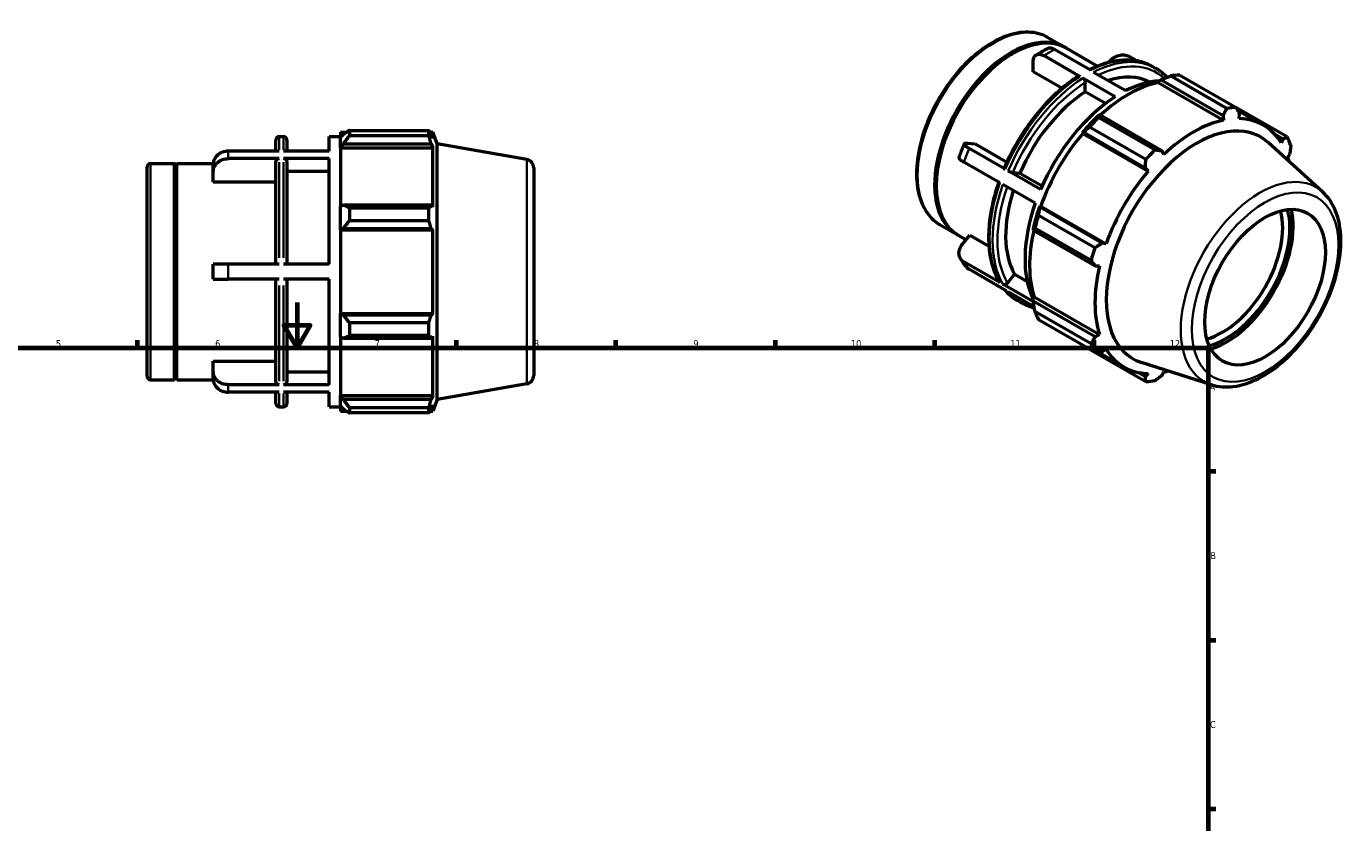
# Model space of a CAD drawing. Header units: millimetres. Extents: x -5 to 899, y -38 to 715.
# Tile 3 of 3: x 302 to 881, y 365 to 715. Entities that reach past the tile are written whole.
import ezdxf

# ---------------------------------------------------------------- set-up
doc = ezdxf.new("R2010")
doc.units = ezdxf.units.MM
for name, color, linetype, lineweight in [('Border (ANSI)', 7, 'Continuous', 70), ('Visible (ANSI)', 7, 'Continuous', 50), ('Visible Narrow (ANSI)', 7, 'Continuous', 35)]:
    doc.layers.add(name, color=color, linetype=linetype, lineweight=lineweight)
doc.styles.add('Note Text (ANSI)', font='tahoma.ttf')

# ---------------------------------------------------------------- blocks, each defined once
blk = doc.blocks.new('Borders Default Border')
at = {"layer": 'Border (ANSI)'}
for p, q in [((350.42, 574), (350.42, 577.45)), ((490.58, 574), (490.58, 577.45)), ((560.67, 574), (560.67, 577.45)), ((630.75, 574), (630.75, 577.45)), ((700.83, 574), (700.83, 577.45)), ((770.92, 574), (770.92, 577.45)), ((821, 519.75), (824.45, 519.75)), ((821, 445.5), (824.45, 445.5)), ((821, 371.25), (824.45, 371.25))]:
    blk.add_line(p, q, dxfattribs=at)
at = {"layer": 'Border (ANSI)', "flags": 128}
for points in [[(420.5, 594), (420.5, 574), (414.73, 584), (426.27, 584), (420.5, 574)], [(20, 20), (20, 574), (821, 574), (821, 20), (20, 20)]]:
    blk.add_lwpolyline(points, dxfattribs=at)
at = {"layer": 'Border (ANSI)', "attachment_point": 7, "style": 'Note Text (ANSI)'}
for s, insert, char_height in [('5', (314.48, 574.34), 3.05), ('6', (384.49, 574.34), 3.05), ('7', (454.6, 574.4), 3.05), ('8', (524.63, 574.33), 3.05), ('9', (594.7, 574.34), 3.05), ('10', (663.96, 574.34), 3.048), ('11', (734.04, 574.4), 3.048), ('12', (804.13, 574.4), 3.048), ('A', (821.63, 555.35), 3.05), ('B', (821.99, 481.1), 3.05), ('C', (821.8, 406.8), 3.05)]:
    blk.add_mtext(s, dxfattribs=dict(at, insert=insert, char_height=char_height))

msp = doc.modelspace()

# ---------------------------------------------------------------- linework, layer by layer
at = {"layer": 'Visible (ANSI)'}
for p, q in [((750.593, 710.5105), (758.0883, 706.1943)), ((734.5992, 703.1773), (734.9514, 703.3817)), ((764.6149, 693.3996), (748.7589, 702.5305)), ((769.2818, 696.0871), (753.4258, 705.218)), ((758.7954, 705.7871), (772.4207, 697.9408)), ((789.6518, 700.2475), (786.2443, 702.2097)), ((744.0919, 695.4867), (744.0919, 699.8128)), ((777.289, 699.5651), (777.5287, 699.8631)), ((796.5908, 697.7311), (797.904, 696.9749)), ((756.7455, 688.2), (744.0919, 695.4867)), ((780.1544, 684.451), (765.9281, 692.6434)), ((766.9887, 686.6274), (766.9887, 690.8043)), ((770.595, 695.3309), (784.8213, 687.1385)), ((798.9737, 690.7039), (799.114, 691.2993)), ((798.9737, 690.7039), (827.7038, 674.1593)), ((799.114, 691.2993), (800.3281, 691.9527)), ((800.3281, 691.9527), (827.6153, 676.239)), ((829.2659, 679.3405), (804.5249, 693.5879)), ((808.5991, 693.9829), (833.3401, 679.7355)), ((775.9155, 681.4868), (766.9887, 686.6274)), ((855.6882, 666.7664), (833.4174, 679.5912)), ((773.3834, 676.4363), (772.7307, 676.1062)), ((772.9201, 675.3878), (797.6611, 661.1404)), ((800.6707, 660.7226), (773.3834, 676.4363)), ((827.6153, 676.239), (827.7038, 674.1593)), ((834.0214, 678.4611), (845.2831, 671.9759)), ((834.6935, 674.8369), (834.8304, 676.9385)), ((412.6979, 666.9246), (414.555, 666.9246)), ((434.6741, 660.5371), (434.6741, 666.9246)), ((434.6741, 666.9246), (439.5312, 666.9246)), ((439.5312, 668.9046), (439.5312, 666.6932)), ((439.5312, 668.9046), (442.3409, 668.9046)), ((440.8512, 667.9521), (439.5312, 666.6932)), ((443.4912, 669.6259), (443.4912, 667.2393)), ((443.4912, 669.6259), (478.4803, 669.6259)), ((478.4803, 667.2393), (443.4912, 667.2393)), ((478.4803, 667.2393), (478.4803, 669.6259)), ((478.899, 668.9046), (480.1618, 668.9046)), ((480.1618, 666.0638), (479.4412, 667.9521)), ((482.0312, 663.7685), (480.1618, 668.9046)), ((480.1618, 666.0638), (480.1618, 668.9046)), ((765.666, 668.6545), (766.1684, 668.826)), ((765.8815, 668.3), (765.666, 668.6545)), ((765.8815, 668.3), (794.6116, 651.7554)), ((766.1684, 668.826), (793.4556, 653.1124)), ((793.5869, 656.8431), (768.8459, 671.0905)), ((850.2883, 667.9519), (853.8831, 665.8818)), ((411.1979, 660.5371), (411.1979, 665.4246)), ((416.055, 665.4246), (416.055, 660.5371)), ((439.5312, 662.5548), (439.5312, 666.6932)), ((439.5312, 662.5548), (440.8512, 663.7256)), ((439.5312, 661.9694), (439.5312, 662.5548)), ((439.5312, 661.9694), (439.5312, 636.1715)), ((439.5312, 661.9694), (480.1618, 661.9694)), ((440.8512, 663.7256), (479.4412, 663.7256)), ((479.4412, 663.7256), (480.1618, 661.9694)), ((480.1618, 635.8668), (480.1618, 661.9694)), ((482.0312, 551.2807), (482.0312, 663.7685)), ((521.4324, 656.821), (482.0312, 663.7685)), ((715.3221, 664.0407), (718.5624, 663.7437)), ((731.7963, 652.5935), (715.9403, 661.7243)), ((718.5624, 663.7437), (732.502, 655.7164)), ((871.3281, 642.5881), (847.3419, 664.3551)), ((853.8831, 665.8818), (853.1508, 664.1257)), ((412.6979, 660.5371), (390.2741, 660.5371)), ((412.6979, 657.2371), (390.2741, 657.2371)), ((411.1979, 610.8246), (411.1979, 655.936)), ((434.6741, 660.5371), (414.555, 660.5371)), ((434.6741, 657.2371), (414.555, 657.2371)), ((416.055, 655.936), (416.055, 610.8246)), ((434.6741, 610.8246), (434.6741, 657.2371)), ((729.4629, 646.5768), (713.6068, 655.7077)), ((801.6012, 659.1278), (800.6707, 660.7226)), ((856.046, 657.7116), (856.8717, 659.2608)), ((354.5312, 561.5046), (354.5312, 653.5446)), ((356.0312, 655.0446), (366.6312, 655.0446)), ((366.6312, 560.0046), (366.6312, 655.0446)), ((367.1312, 654.5446), (366.6312, 655.0446)), ((367.1312, 654.5446), (367.6312, 655.0446)), ((367.1312, 560.5046), (367.1312, 654.5446)), ((367.6312, 560.0046), (367.6312, 655.0446)), ((367.6312, 655.0446), (383.6796, 655.0446)), ((383.6741, 651.5114), (383.6741, 654.8114)), ((383.6741, 646.9288), (383.6741, 651.5114)), ((434.6741, 651.5114), (416.055, 651.5114)), ((524.5312, 653.128), (524.5312, 561.9213)), ((747.3358, 643.6448), (733.1095, 651.8372)), ((735.0902, 651.1421), (738.2189, 650.8553)), ((738.2189, 650.8553), (748.0202, 645.2111)), ((793.4556, 653.1124), (794.6116, 651.7554)), ((411.1979, 646.9288), (383.6741, 646.9288)), ((701.4797, 645.6643), (701.4797, 645.2571)), ((745.0024, 637.6282), (730.7761, 645.8206)), ((440.8512, 636.781), (439.5312, 636.1715)), ((439.5312, 626.1804), (439.5312, 636.1715)), ((479.4412, 636.781), (440.8512, 636.781)), ((443.4912, 635.6344), (443.4912, 629.8726)), ((443.4912, 635.6344), (478.4803, 635.6344)), ((478.4803, 629.8726), (478.4803, 635.6344)), ((480.1618, 635.8668), (479.4412, 636.781)), ((746.4979, 632.3827), (771.2389, 618.1353)), ((747.1156, 635.8258), (747.0102, 636.3418)), ((747.0102, 636.3418), (747.4241, 636.331)), ((774.4028, 620.1121), (747.1156, 635.8258)), ((747.4241, 636.331), (776.1543, 619.7864)), ((439.5312, 626.1804), (440.8512, 626.5773)), ((440.8512, 626.5773), (479.4412, 626.5773)), ((478.4803, 629.8726), (443.4912, 629.8726)), ((479.4412, 626.5773), (480.1618, 625.9819)), ((703.1649, 628.1504), (710.6603, 623.8342)), ((744.0838, 626.4884), (744.127, 625.7628)), ((769.5513, 612.4529), (744.8103, 626.7003)), ((439.5312, 625.9819), (439.5312, 626.1804)), ((439.5312, 625.9819), (439.5312, 589.0673)), ((439.5312, 625.9819), (480.1618, 625.9819)), ((480.1618, 589.0673), (480.1618, 625.9819)), ((711.3674, 623.427), (714.5709, 621.5822)), ((712.9886, 619.6149), (716.229, 623.6439)), ((716.229, 623.6439), (724.6466, 618.7965)), ((744.127, 625.7628), (771.4143, 610.0492)), ((776.1543, 619.7864), (774.4028, 620.1121)), ((383.6741, 604.2246), (383.6741, 610.8246)), ((412.6979, 610.8246), (390.2741, 610.8246)), ((434.6741, 610.8246), (414.555, 610.8246)), ((729.4629, 602.7624), (713.6068, 611.8933)), ((771.4143, 610.0492), (773.2591, 610.0379)), ((412.6979, 604.2246), (390.2741, 604.2246)), ((411.1979, 559.1133), (411.1979, 604.2246)), ((434.6741, 604.2246), (414.555, 604.2246)), ((416.055, 604.2246), (416.055, 559.1133)), ((434.6741, 557.8122), (434.6741, 604.2246)), ((731.7963, 599.4333), (715.9403, 608.5641)), ((732.7567, 602.5393), (735.8854, 606.4295)), ((735.8854, 606.4295), (741.4753, 603.2105)), ((744.1737, 594.291), (730.7761, 602.0062)), ((744.5016, 592.1168), (733.1095, 598.677)), ((737.3058, 594.781), (738.619, 594.0248)), ((744.0838, 595.9845), (744.5289, 596.403)), ((744.127, 594.6098), (744.0838, 595.9845)), ((771.4143, 578.8962), (744.127, 594.6098)), ((744.5289, 596.403), (773.2591, 579.8584)), ((439.5312, 588.8688), (439.5312, 589.0673)), ((439.5312, 589.0673), (480.1618, 589.0673)), ((439.5312, 578.8777), (439.5312, 588.8688)), ((440.8512, 588.4719), (439.5312, 588.8688)), ((479.4412, 588.4719), (440.8512, 588.4719)), ((480.1618, 589.0673), (479.4412, 588.4719)), ((744.8103, 590.1592), (769.5513, 575.9118)), ((771.2389, 572.1731), (746.4979, 586.4205)), ((443.4912, 585.1766), (443.4912, 579.4148)), ((443.4912, 585.1766), (478.4803, 585.1766)), ((478.4803, 579.4148), (478.4803, 585.1766)), ((439.5312, 578.8777), (440.8512, 578.2682)), ((439.5312, 578.8777), (439.5312, 553.0799)), ((440.8512, 578.2682), (479.4412, 578.2682)), ((478.4803, 579.4148), (443.4912, 579.4148)), ((479.4412, 578.2682), (480.1618, 579.1825)), ((480.1618, 553.0799), (480.1618, 579.1825)), ((773.2591, 579.8584), (771.4143, 578.8962)), ((768.8459, 573.4514), (793.5869, 559.204)), ((772.5285, 572.2128), (784.0219, 565.5941)), ((774.4028, 572.2752), (776.1543, 573.4443)), ((383.6741, 563.5379), (383.6741, 568.1205)), ((383.6741, 568.1205), (411.1979, 568.1205)), ((383.6741, 560.2379), (383.6741, 563.5379)), ((416.055, 563.5379), (434.6741, 563.5379)), ((793.4556, 561.2184), (789.7707, 563.3404)), ((822.5125, 557.8184), (791.6466, 567.6386)), ((794.6116, 562.7331), (793.4556, 561.2184)), ((800.6707, 561.918), (801.6012, 563.4108)), ((356.0312, 560.0046), (366.6312, 560.0046)), ((367.1312, 560.5046), (366.6312, 560.0046)), ((367.1312, 560.5046), (367.6312, 560.0046)), ((367.6312, 560.0046), (383.6796, 560.0046)), ((412.6979, 557.8122), (390.2741, 557.8122)), ((434.6741, 557.8122), (414.555, 557.8122)), ((521.4324, 558.2282), (482.0312, 551.2807)), ((412.6979, 554.5122), (390.2741, 554.5122)), ((411.1979, 549.6246), (411.1979, 554.5122)), ((434.6741, 554.5122), (414.555, 554.5122)), ((416.055, 554.5122), (416.055, 549.6246)), ((434.6741, 548.1246), (434.6741, 554.5122)), ((439.5312, 552.4945), (439.5312, 553.0799)), ((439.5312, 553.0799), (480.1618, 553.0799)), ((439.5312, 548.356), (439.5312, 552.4945)), ((440.8512, 551.3236), (439.5312, 552.4945)), ((479.4412, 551.3236), (440.8512, 551.3236)), ((480.1618, 553.0799), (479.4412, 551.3236)), ((482.0312, 551.2807), (480.1618, 546.1446)), ((412.6979, 548.1246), (414.555, 548.1246)), ((434.6741, 548.1246), (439.5312, 548.1246)), ((439.5312, 548.356), (440.8512, 547.0971)), ((439.5312, 548.356), (439.5312, 546.1446)), ((439.5312, 546.1446), (442.3409, 546.1446)), ((443.4912, 547.81), (443.4912, 545.4234)), ((443.4912, 547.81), (478.4803, 547.81)), ((478.4803, 545.4234), (443.4912, 545.4234)), ((478.4803, 545.4234), (478.4803, 547.81)), ((478.899, 546.1446), (480.1618, 546.1446)), ((479.4412, 547.0971), (480.1618, 548.9855)), ((480.1618, 546.1446), (480.1618, 548.9855))]:
    msp.add_line(p, q, dxfattribs=at)
for centre, radius, start, end in [((412.6979, 665.4246), 1.5, 90, 180), ((414.555, 665.4246), 1.5, 0, 90), ((520.7812, 653.128), 3.75, 0, 80), ((356.0312, 653.5446), 1.5, 90, 180), ((356.0312, 561.5046), 1.5, 180, 270), ((520.7812, 561.9213), 3.75, 280, 0), ((412.6979, 549.6246), 1.5, 180, 270), ((414.555, 549.6246), 1.5, 270, 0)]:
    msp.add_arc(centre, radius, start, end, dxfattribs=at)
for centre, major_axis, start_param, end_param in [((735.0814, 664.607), (23.714, 41.18), 0, 3.14159265), ((734.3743, 665.0142), (23.714, 41.18), 6.26833326, 9.43963001), ((734.7278, 664.8106), (-23.4645, -40.7468), 3.92892464, 5.49585332), ((785.9224, 635.3296), (30.6306, 53.1909), 0.47803184, 1.0719493), ((769.3222, 644.889), (26.3489, 45.7556), 0.01796463, 0.57367971), ((782.4878, 637.3074), (29.6425, 51.4751), 0.36657758, 0.72788028), ((788.7225, 633.7171), (32.9361, 57.1945), 0.34350158, 0.43802917), ((769.3222, 644.889), (-26.3489, -45.7556), 3.98759787, 4.9097139), ((782.4878, 637.3074), (-29.6425, -51.4751), 3.98064128, 4.91667049), ((813.4635, 619.4697), (32.9361, 57.1945), 0.34350158, 0.43802917), ((785.9224, 635.3296), (-30.96, -53.7628), 4.23048973, 4.40502265), ((788.7225, 633.7171), (32.9361, 57.1945), 1.12889974, 1.22342733), ((815.9744, 618.0238), (28.0675, 48.74), 6.15793522, 9.55002805), ((814.6525, 618.785), (-30.6306, -53.1909), 3.61962449, 4.23048973), ((814.6525, 618.785), (30.6306, 53.1909), 5.97581898, 6.58668422), ((785.9224, 635.3296), (30.6306, 53.1909), 1.26343, 1.87429524), ((813.4635, 619.4697), (-32.9361, -57.1945), 4.27049239, 4.36501999), ((813.4635, 619.4697), (32.9361, 57.1945), 5.84128872, 5.93581631), ((814.6525, 618.785), (30.6306, 53.1909), 5.75956146, 5.80128605), ((814.6525, 618.785), (-30.6306, -53.1909), 4.40502265, 5.01588789), ((769.3222, 644.889), (-26.3489, -45.7556), 5.06891911, 5.95691145), ((782.4878, 637.3074), (-29.6425, -51.4751), 5.02783883, 5.91369218), ((785.9224, 635.3296), (-30.96, -53.7628), 5.01588789, 5.19042082), ((788.7225, 633.7171), (32.9361, 57.1945), 1.9142979, 2.0088255), ((827.2629, 611.5232), (-18.7137, -32.4969), 0.52290318, 2.61868948), ((828.8538, 610.607), (19.8365, 34.4467), 3.65938398, 5.76539398), ((828.8538, 610.607), (20.8507, 36.2078), 3.69869761, 5.72608035), ((785.9224, 635.3296), (30.6306, 53.1909), 2.06561524, 2.6596934), ((813.4635, 619.4697), (-32.9361, -57.1945), 5.05589056, 5.15041815), ((814.6525, 618.785), (-30.6306, -53.1909), 5.19042082, 5.80128605), ((788.7225, 633.7171), (-32.9361, -57.1945), 5.84128872, 5.93581631), ((813.4635, 619.4697), (-32.9361, -57.1945), 5.84128872, 5.93581631), ((814.6525, 618.785), (-30.6306, -53.1909), 5.97581898, 6.58668422), ((814.6525, 618.785), (30.6306, 53.1909), 3.61962449, 3.6652165), ((813.4635, 619.4697), (-32.9361, -57.1945), 0.34350158, 0.43802917)]:
    msp.add_ellipse(centre, major_axis=major_axis, ratio=0.57809312, start_param=start_param, end_param=end_param, dxfattribs=at)
msp.add_ellipse((846.0264, 600.718), major_axis=(-18.7137, -32.4969), ratio=0.57809312, dxfattribs=at)
for points, knots in [([(750.593, 710.5105), (748.0511, 711.9743), (745.128, 712.7625), (738.7699, 712.9478), (735.3198, 712.2975), (728.1952, 709.5997), (724.5143, 707.5034), (717.3603, 702.0895), (713.889, 698.7676), (707.5115, 691.2522), (704.6051, 687.0622), (699.638, 678.2319), (697.5771, 673.5936), (694.5047, 664.3187), (693.4948, 659.6839), (692.6435, 650.8652), (692.8046, 646.6833), (694.3258, 639.2119), (695.6817, 635.9148), (699.1265, 631.1203), (701.005, 629.3942), (703.1649, 628.1504)], [5.49972085, 5.49972085, 5.49972085, 5.49972085, 5.80108603, 5.80108603, 6.11425376, 6.11425376, 6.43839688, 6.43839688, 6.76362083, 6.76362083, 7.08795562, 7.08795562, 7.41193364, 7.41193364, 7.73635001, 7.73635001, 8.06164254, 8.06164254, 8.38522909, 8.38522909, 8.64131351, 8.64131351, 8.64131351, 8.64131351]), ([(744.0919, 699.8128), (744.0919, 700.1466), (744.1204, 700.4947), (744.2431, 701.138), (744.3373, 701.4332), (744.5579, 701.9226), (744.7046, 702.1621), (745.0537, 702.5658), (745.2562, 702.7301), (745.6636, 702.9669), (745.906, 703.0614), (746.4282, 703.1645), (746.7079, 703.1732), (747.2398, 703.1218), (747.5411, 703.0572), (748.1567, 702.8444), (748.471, 702.6962), (748.7589, 702.5305)], [-0.978301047, -0.978301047, -0.978301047, -0.978301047, -0.855819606, -0.855819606, -0.733338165, -0.733338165, -0.610994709, -0.610994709, -0.488651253, -0.488651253, -0.366440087, -0.366440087, -0.244228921, -0.244228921, -0.12211446, -0.12211446, 0, 0, 0, 0]), ([(745.3763, 702.7974), (745.6967, 703.0032), (746.0178, 703.2053), (746.6616, 703.6018), (746.9842, 703.7962), (747.6309, 704.1773), (747.9548, 704.3639), (748.6041, 704.7292), (748.9293, 704.908), (749.581, 705.2574), (749.9074, 705.428), (750.2344, 705.5946)], [6.225609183, 6.225609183, 6.225609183, 6.225609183, 6.248585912, 6.248585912, 6.27156264, 6.27156264, 6.294539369, 6.294539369, 6.317516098, 6.317516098, 6.340492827, 6.340492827, 6.340492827, 6.340492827]), ([(753.4258, 705.218), (753.1379, 705.3837), (752.8236, 705.5319), (752.208, 705.7447), (751.9067, 705.8093), (751.3748, 705.8607), (751.0951, 705.852), (750.6175, 705.7577), (750.4138, 705.6854), (750.2344, 705.5945)], [0, 0, 0, 0, 0.12211446, 0.12211446, 0.244228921, 0.244228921, 0.366440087, 0.366440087, 0.467790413, 0.467790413, 0.467790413, 0.467790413]), ([(777.5287, 699.8631), (777.7787, 700.174), (778.0802, 700.4971), (778.7377, 701.0914), (779.0937, 701.3626), (779.7761, 701.8097), (780.1654, 702.0269), (780.9675, 702.3891), (781.3803, 702.5341), (782.1408, 702.7386), (782.5586, 702.817), (783.3832, 702.8924), (783.79, 702.8894), (784.513, 702.8205), (784.8958, 702.7484), (785.6175, 702.5259), (785.9565, 702.3755), (786.2443, 702.2097)], [-0.978301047, -0.978301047, -0.978301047, -0.978301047, -0.855819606, -0.855819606, -0.733338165, -0.733338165, -0.610994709, -0.610994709, -0.488651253, -0.488651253, -0.366440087, -0.366440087, -0.244228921, -0.244228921, -0.12211446, -0.12211446, 0, 0, 0, 0]), ([(796.5908, 697.7311), (795.075, 698.604), (793.4491, 699.2853), (790.0264, 700.2482), (788.2299, 700.53), (784.5144, 700.6953), (782.5955, 700.5791), (778.6775, 699.9609), (776.6784, 699.4589), (772.7399, 698.121), (770.8027, 697.303), (768.8632, 696.3282)], [5.499720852, 5.499720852, 5.499720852, 5.499720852, 5.645220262, 5.645220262, 5.790719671, 5.790719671, 5.936219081, 5.936219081, 6.081718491, 6.081718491, 6.219919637, 6.219919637, 6.219919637, 6.219919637]), ([(802.9129, 692.9681), (802.824, 693.0639), (802.7344, 693.1588), (802.2901, 693.6213), (801.9252, 693.9758), (801.1748, 694.6559), (800.7892, 694.9815), (799.998, 695.6029), (799.5924, 695.8988), (798.7622, 696.4599), (798.3376, 696.7252), (797.904, 696.9749)], [5.322630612, 5.322630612, 5.322630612, 5.322630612, 5.333246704, 5.333246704, 5.374865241, 5.374865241, 5.416483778, 5.416483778, 5.458102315, 5.458102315, 5.499720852, 5.499720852, 5.499720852, 5.499720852]), ([(763.8466, 693.4606), (761.2339, 691.7866), (758.6434, 689.8429), (753.5897, 685.484), (751.1265, 683.0689), (746.4083, 677.8498), (744.1532, 675.0459), (739.9262, 669.1445), (737.9542, 666.0472), (734.3599, 659.6639), (732.7376, 656.3781), (731.3177, 653.0534)], [0.056023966, 0.056023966, 0.056023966, 0.056023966, 0.243024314, 0.243024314, 0.430024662, 0.430024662, 0.61702501, 0.61702501, 0.804025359, 0.804025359, 0.991025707, 0.991025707, 0.991025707, 0.991025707]), ([(763.8467, 693.4605), (763.8528, 693.4645), (763.8589, 693.4683), (763.9577, 693.5257), (764.0883, 693.5515), (764.3301, 693.5282), (764.484, 693.475), (764.6149, 693.3996)], [0.774534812, 0.774534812, 0.774534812, 0.774534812, 0.77824107, 0.77824107, 0.833793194, 0.833793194, 0.889301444, 0.889301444, 0.889301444, 0.889301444]), ([(765.9281, 692.6434), (766.0589, 692.568), (766.2129, 692.4439), (766.4547, 692.1888), (766.5853, 692.0125), (766.7705, 691.6916), (766.8578, 691.4901), (766.9581, 691.1522), (766.9887, 690.956), (766.9887, 690.8043)], [0, 0, 0, 0, 0.055508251, 0.055508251, 0.111060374, 0.111060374, 0.166667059, 0.166667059, 0.222321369, 0.222321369, 0.222321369, 0.222321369]), ([(711.4938, 657.7127), (711.6343, 658.117), (711.7779, 658.5211), (712.0715, 659.3286), (712.2215, 659.7321), (712.5276, 660.5381), (712.6837, 660.9407), (713.0022, 661.7449), (713.1644, 662.1465), (713.495, 662.9484), (713.6633, 663.3488), (713.8346, 663.7485)], [5.177801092, 5.177801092, 5.177801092, 5.177801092, 5.201091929, 5.201091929, 5.224382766, 5.224382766, 5.247673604, 5.247673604, 5.270964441, 5.270964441, 5.294255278, 5.294255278, 5.294255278, 5.294255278]), ([(715.9403, 661.7243), (715.6525, 661.8901), (715.3627, 662.0688), (714.8533, 662.4136), (714.6336, 662.5796), (714.2926, 662.8685), (714.14, 663.0179), (713.9203, 663.2908), (713.8532, 663.4144), (713.799, 663.6166), (713.8069, 663.7139), (713.9108, 663.8734), (714.0067, 663.9356), (714.2478, 664.0204), (714.4153, 664.0507), (714.8274, 664.0723), (715.0721, 664.0636), (715.3221, 664.0407)], [0, 0, 0, 0, 0.12211446, 0.12211446, 0.244228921, 0.244228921, 0.366440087, 0.366440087, 0.488651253, 0.488651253, 0.610994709, 0.610994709, 0.733338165, 0.733338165, 0.855819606, 0.855819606, 0.978301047, 0.978301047, 0.978301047, 0.978301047]), ([(390.2741, 660.5371), (389.867, 660.5371), (389.4225, 660.5023), (388.5519, 660.3522), (388.1259, 660.2369), (387.3735, 659.9667), (386.978, 659.787), (386.2395, 659.3593), (385.8967, 659.1113), (385.3205, 658.6118), (385.0342, 658.3143), (384.5405, 657.6737), (384.3331, 657.3306), (384.0211, 656.6775), (383.8878, 656.3074), (383.7143, 655.5511), (383.6741, 655.1649), (383.6741, 654.8114)], [0, 0, 0, 0, 0.12211446, 0.12211446, 0.244228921, 0.244228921, 0.366440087, 0.366440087, 0.488651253, 0.488651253, 0.610994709, 0.610994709, 0.733338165, 0.733338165, 0.855819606, 0.855819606, 0.978301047, 0.978301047, 0.978301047, 0.978301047]), ([(383.6741, 651.5114), (383.6741, 651.8649), (383.7143, 652.2511), (383.8878, 653.0074), (384.0211, 653.3775), (384.3331, 654.0306), (384.5405, 654.3737), (385.0342, 655.0143), (385.3205, 655.3118), (385.8967, 655.8113), (386.2395, 656.0593), (386.978, 656.487), (387.3735, 656.6667), (388.1259, 656.9369), (388.5519, 657.0522), (389.4225, 657.2023), (389.867, 657.2371), (390.2741, 657.2371)], [-0.978301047, -0.978301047, -0.978301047, -0.978301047, -0.855819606, -0.855819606, -0.733338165, -0.733338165, -0.610994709, -0.610994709, -0.488651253, -0.488651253, -0.366440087, -0.366440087, -0.244228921, -0.244228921, -0.12211446, -0.12211446, 0, 0, 0, 0]), ([(412.6979, 657.2371), (412.5129, 657.2371), (412.2951, 657.1995), (411.9531, 657.0768), (411.7684, 656.9698), (411.5066, 656.7427), (411.3831, 656.5825), (411.2413, 656.2857), (411.1979, 656.0966), (411.1979, 655.936)], [0, 0, 0, 0, 0.055508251, 0.055508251, 0.111060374, 0.111060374, 0.166667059, 0.166667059, 0.222321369, 0.222321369, 0.222321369, 0.222321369]), ([(416.055, 655.936), (416.055, 656.0966), (416.0116, 656.2857), (415.8698, 656.5825), (415.7464, 656.7427), (415.4845, 656.9698), (415.2998, 657.0768), (414.9578, 657.1995), (414.7401, 657.2371), (414.555, 657.2371)], [-0.222321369, -0.222321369, -0.222321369, -0.222321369, -0.166667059, -0.166667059, -0.111060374, -0.111060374, -0.055508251, -0.055508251, 0, 0, 0, 0]), ([(711.494, 657.7126), (711.4717, 657.6472), (711.4725, 657.5741), (711.5198, 657.3977), (711.5868, 657.2742), (711.8065, 657.0012), (711.9591, 656.8518), (712.3001, 656.563), (712.5198, 656.397), (713.0293, 656.0522), (713.319, 655.8734), (713.6068, 655.7077)], [-0.579711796, -0.579711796, -0.579711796, -0.579711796, -0.488651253, -0.488651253, -0.366440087, -0.366440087, -0.244228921, -0.244228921, -0.12211446, -0.12211446, 0, 0, 0, 0]), ([(731.3192, 653.0528), (731.3121, 653.0371), (731.3108, 653.0193), (731.3281, 652.9546), (731.3831, 652.8863), (731.5381, 652.755), (731.6655, 652.6688), (731.7963, 652.5935)], [-0.133771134, -0.133771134, -0.133771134, -0.133771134, -0.111060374, -0.111060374, -0.055508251, -0.055508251, 0, 0, 0, 0]), ([(733.1095, 651.8372), (733.2403, 651.7619), (733.4209, 651.6708), (733.7495, 651.5236), (733.9558, 651.4414), (734.3015, 651.3201), (734.5021, 651.2594), (734.8122, 651.1824), (734.9766, 651.1525), (735.0902, 651.1421)], [0, 0, 0, 0, 0.055508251, 0.055508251, 0.111060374, 0.111060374, 0.166667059, 0.166667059, 0.222321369, 0.222321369, 0.222321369, 0.222321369]), ([(728.9307, 646.8833), (727.785, 643.5809), (726.8493, 640.2746), (725.4199, 633.7122), (724.933, 630.4577), (724.4458, 624.1584), (724.4455, 621.1137), (724.9387, 615.3338), (725.4322, 612.5986), (726.9089, 607.5299), (727.8924, 605.1962), (729.112, 603.1081)], [1.106130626, 1.106130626, 1.106130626, 1.106130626, 1.290420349, 1.290420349, 1.477487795, 1.477487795, 1.664555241, 1.664555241, 1.851622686, 1.851622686, 2.038690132, 2.038690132, 2.038690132, 2.038690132]), ([(822.5125, 557.8184), (825.4998, 556.868), (828.7465, 556.6285), (835.7227, 557.4826), (839.4754, 558.7115), (847.0839, 562.5754), (850.9383, 565.2867), (858.2373, 571.8558), (861.6803, 575.7142), (867.8214, 584.1647), (870.5221, 588.7511), (874.9379, 598.2203), (876.6527, 603.1011), (878.9176, 612.7202), (879.4627, 617.4562), (879.2545, 626.3375), (878.5001, 630.4863), (875.7196, 637.4451), (873.7994, 640.3454), (871.3281, 642.5881)], [2.48337829, 2.48337829, 2.48337829, 2.48337829, 2.76783956, 2.76783956, 3.08283749, 3.08283749, 3.4149179, 3.4149179, 3.74699267, 3.74699267, 4.07719159, 4.07719159, 4.40728728, 4.40728728, 4.73912041, 4.73912041, 5.07165038, 5.07165038, 5.37447076, 5.37447076, 5.37447076, 5.37447076]), ([(713.6068, 611.8933), (713.319, 612.059), (713.0293, 612.2707), (712.5198, 612.7571), (712.3001, 613.032), (711.9591, 613.5758), (711.8065, 613.8949), (711.5868, 614.5717), (711.5198, 614.9293), (711.4655, 615.6031), (711.4734, 615.9812), (711.5773, 616.7455), (711.6733, 617.1316), (711.9144, 617.8328), (712.0819, 618.2125), (712.494, 618.9481), (712.7386, 619.304), (712.9886, 619.6149)], [0, 0, 0, 0, 0.12211446, 0.12211446, 0.244228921, 0.244228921, 0.366440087, 0.366440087, 0.488651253, 0.488651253, 0.610994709, 0.610994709, 0.733338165, 0.733338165, 0.855819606, 0.855819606, 0.978301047, 0.978301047, 0.978301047, 0.978301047]), ([(390.2741, 610.8246), (389.867, 610.8246), (389.4225, 610.8246), (388.5519, 610.8246), (388.1259, 610.8246), (387.3735, 610.8246), (386.978, 610.8246), (386.2395, 610.8246), (385.8967, 610.8246), (385.3205, 610.8246), (385.0342, 610.8246), (384.5405, 610.8246), (384.3331, 610.8246), (384.0211, 610.8246), (383.8878, 610.8246), (383.7143, 610.8246), (383.6741, 610.8246), (383.6741, 610.8246)], [0, 0, 0, 0, 0.12211446, 0.12211446, 0.244228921, 0.244228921, 0.366440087, 0.366440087, 0.488651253, 0.488651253, 0.610994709, 0.610994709, 0.733338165, 0.733338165, 0.855819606, 0.855819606, 0.978301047, 0.978301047, 0.978301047, 0.978301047]), ([(714.7965, 609.5168), (714.5934, 609.7586), (714.3944, 610.0044), (714.0048, 610.5033), (713.8141, 610.7565), (713.441, 611.27), (713.2587, 611.5304), (712.9023, 612.0578), (712.7284, 612.325), (712.3888, 612.8658), (712.2231, 613.1394), (712.0617, 613.4162)], [4.132958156, 4.132958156, 4.132958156, 4.132958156, 4.155348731, 4.155348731, 4.177739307, 4.177739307, 4.200129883, 4.200129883, 4.222520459, 4.222520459, 4.244911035, 4.244911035, 4.244911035, 4.244911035]), ([(714.7968, 609.517), (714.8932, 609.4022), (714.9973, 609.2905), (715.3627, 608.9415), (715.6525, 608.7299), (715.9403, 608.5641)], [-0.17519875, -0.17519875, -0.17519875, -0.17519875, -0.12211446, -0.12211446, 0, 0, 0, 0]), ([(383.6741, 604.2246), (383.6741, 604.2246), (383.7143, 604.2246), (383.8878, 604.2246), (384.0211, 604.2246), (384.3331, 604.2246), (384.5405, 604.2246), (385.0342, 604.2246), (385.3205, 604.2246), (385.8967, 604.2246), (386.2395, 604.2246), (386.978, 604.2246), (387.3735, 604.2246), (388.1259, 604.2246), (388.5519, 604.2246), (389.4225, 604.2246), (389.867, 604.2246), (390.2741, 604.2246)], [-0.978301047, -0.978301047, -0.978301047, -0.978301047, -0.855819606, -0.855819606, -0.733338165, -0.733338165, -0.610994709, -0.610994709, -0.488651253, -0.488651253, -0.366440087, -0.366440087, -0.244228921, -0.244228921, -0.12211446, -0.12211446, 0, 0, 0, 0]), ([(729.1121, 603.1081), (729.117, 603.0996), (729.122, 603.0912), (729.2046, 602.9594), (729.332, 602.8378), (729.4629, 602.7624)], [-0.0591819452, -0.0591819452, -0.0591819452, -0.0591819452, -0.0555082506, -0.0555082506, 0, 0, 0, 0]), ([(730.7761, 602.0062), (730.9069, 601.9309), (731.0874, 601.8752), (731.4161, 601.8439), (731.6223, 601.8628), (731.968, 601.9557), (732.1686, 602.0463), (732.4787, 602.2495), (732.6431, 602.3981), (732.7567, 602.5393)], [0, 0, 0, 0, 0.055508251, 0.055508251, 0.111060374, 0.111060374, 0.166667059, 0.166667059, 0.222321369, 0.222321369, 0.222321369, 0.222321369]), ([(731.6464, 599.5196), (731.9442, 599.1699), (732.2507, 598.831), (732.9198, 598.1346), (733.2846, 597.7801), (734.0351, 597.1), (734.4207, 596.7744), (735.2119, 596.153), (735.6175, 595.8571), (736.4476, 595.296), (736.8722, 595.0307), (737.3058, 594.781)], [2.154621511, 2.154621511, 2.154621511, 2.154621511, 2.191654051, 2.191654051, 2.233272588, 2.233272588, 2.274891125, 2.274891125, 2.316509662, 2.316509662, 2.358128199, 2.358128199, 2.358128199, 2.358128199]), ([(738.619, 594.0248), (740.1349, 593.1519), (741.7608, 592.4705), (743.8325, 591.8877), (744.1967, 591.7952), (744.5645, 591.7114)], [2.358128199, 2.358128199, 2.358128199, 2.358128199, 2.503627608, 2.503627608, 2.534269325, 2.534269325, 2.534269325, 2.534269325]), ([(390.2741, 557.8122), (389.867, 557.8122), (389.4225, 557.847), (388.5519, 557.9971), (388.1259, 558.1124), (387.3735, 558.3825), (386.978, 558.5623), (386.2395, 558.99), (385.8967, 559.238), (385.3205, 559.7374), (385.0342, 560.0349), (384.5405, 560.6756), (384.3331, 561.0187), (384.0211, 561.6717), (383.8878, 562.0419), (383.7143, 562.7982), (383.6741, 563.1843), (383.6741, 563.5379)], [0, 0, 0, 0, 0.12211446, 0.12211446, 0.244228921, 0.244228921, 0.366440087, 0.366440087, 0.488651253, 0.488651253, 0.610994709, 0.610994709, 0.733338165, 0.733338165, 0.855819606, 0.855819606, 0.978301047, 0.978301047, 0.978301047, 0.978301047]), ([(383.6741, 560.2379), (383.6741, 559.8843), (383.7143, 559.4982), (383.8878, 558.7419), (384.0211, 558.3717), (384.3331, 557.7187), (384.5405, 557.3756), (385.0342, 556.7349), (385.3205, 556.4374), (385.8967, 555.938), (386.2395, 555.69), (386.978, 555.2623), (387.3735, 555.0825), (388.1259, 554.8124), (388.5519, 554.6971), (389.4225, 554.547), (389.867, 554.5122), (390.2741, 554.5122)], [-0.978301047, -0.978301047, -0.978301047, -0.978301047, -0.855819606, -0.855819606, -0.733338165, -0.733338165, -0.610994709, -0.610994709, -0.488651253, -0.488651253, -0.366440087, -0.366440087, -0.244228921, -0.244228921, -0.12211446, -0.12211446, 0, 0, 0, 0]), ([(411.1979, 559.1133), (411.1979, 558.9526), (411.2413, 558.7635), (411.3831, 558.4667), (411.5066, 558.3065), (411.7684, 558.0795), (411.9531, 557.9725), (412.2951, 557.8497), (412.5129, 557.8122), (412.6979, 557.8122)], [-0.222321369, -0.222321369, -0.222321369, -0.222321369, -0.166667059, -0.166667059, -0.111060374, -0.111060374, -0.055508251, -0.055508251, 0, 0, 0, 0]), ([(414.555, 557.8122), (414.7401, 557.8122), (414.9578, 557.8497), (415.2998, 557.9725), (415.4845, 558.0795), (415.7464, 558.3065), (415.8698, 558.4667), (416.0116, 558.7635), (416.055, 558.9526), (416.055, 559.1133)], [0, 0, 0, 0, 0.055508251, 0.055508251, 0.111060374, 0.111060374, 0.166667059, 0.166667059, 0.222321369, 0.222321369, 0.222321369, 0.222321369])]:
    msp.add_open_spline(points, degree=3, knots=knots, dxfattribs=at)
for points, weights in [([(800.3281, 691.9527), (802.3654, 692.7641), (804.5249, 693.5879)], [1.00442560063, 1.00839352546, 1.01155069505]), ([(827.6153, 676.239), (828.4304, 677.7543), (829.2659, 679.3405)], [1.00262420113, 1.00172018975, 1]), ([(833.3401, 679.7355), (834.1071, 678.3046), (834.8304, 676.9385)], [1, 1.00172018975, 1.00262420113]), ([(772.9201, 675.3878), (773.1382, 675.9333), (773.3834, 676.4363)], [1.01155069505, 1.00839352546, 1.00442560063]), ([(443.4912, 669.6259), (442.1184, 668.7719), (440.8512, 667.9521)], [1.01155069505, 1.00839352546, 1.00442560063]), ([(440.8512, 663.7256), (442.1184, 665.4466), (443.4912, 667.2393)], [1.00442560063, 1.00839352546, 1.01155069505]), ([(478.4803, 669.6259), (478.9799, 668.7719), (479.4412, 667.9521)], [1, 1.00172018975, 1.00262420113]), ([(479.4412, 663.7256), (478.9799, 665.4466), (478.4803, 667.2393)], [1.00262420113, 1.00172018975, 1]), ([(766.1684, 668.826), (767.4615, 669.9457), (768.8459, 671.0905)], [1.00442560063, 1.00839352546, 1.01155069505]), ([(797.6611, 661.1404), (799.2032, 660.9234), (800.6707, 660.7226)], [1, 1.00172018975, 1.00262420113]), ([(853.8831, 665.8818), (854.7738, 666.3112), (855.6882, 666.7664)], [1.00262420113, 1.00172018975, 1]), ([(857.3757, 663.0277), (857.1252, 661.102), (856.8717, 659.2608)], [1, 1.00172018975, 1.00262420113]), ([(793.4556, 653.1124), (793.5265, 654.9358), (793.5869, 656.8431)], [1.00262420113, 1.00172018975, 1]), ([(443.4912, 635.6344), (442.1184, 636.2194), (440.8512, 636.781)], [1.01155069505, 1.00839352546, 1.00442560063]), ([(478.4803, 635.6344), (478.9799, 636.2194), (479.4412, 636.781)], [1, 1.00172018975, 1.00262420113]), ([(746.4979, 632.3827), (746.7948, 634.1499), (747.1156, 635.8258)], [1.01155069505, 1.00839352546, 1.00442560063]), ([(440.8512, 626.5773), (442.1184, 628.1914), (443.4912, 629.8726)], [1.00442560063, 1.00839352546, 1.01155069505]), ([(479.4412, 626.5773), (478.9799, 628.1914), (478.4803, 629.8726)], [1.00262420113, 1.00172018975, 1]), ([(744.127, 625.7628), (744.4434, 626.2325), (744.8103, 626.7003)], [1.00442560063, 1.00839352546, 1.01155069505]), ([(771.2389, 618.1353), (772.8598, 619.14), (774.4028, 620.1121)], [1, 1.00172018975, 1.00262420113]), ([(771.4143, 610.0492), (770.5084, 611.2227), (769.5513, 612.4529)], [1.00262420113, 1.00172018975, 1]), ([(744.8103, 590.1592), (744.4434, 592.4405), (744.127, 594.6098)], [1.01155069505, 1.00839352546, 1.00442560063]), ([(443.4912, 585.1766), (442.1184, 586.8579), (440.8512, 588.4719)], [1.01155069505, 1.00839352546, 1.00442560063]), ([(478.4803, 585.1766), (478.9799, 586.8579), (479.4412, 588.4719)], [1, 1.00172018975, 1.00262420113]), ([(440.8512, 578.2682), (442.1184, 578.8298), (443.4912, 579.4148)], [1.00442560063, 1.00839352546, 1.01155069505]), ([(479.4412, 578.2682), (478.9799, 578.8298), (478.4803, 579.4148)], [1.00262420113, 1.00172018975, 1]), ([(769.5513, 575.9118), (770.5084, 577.4306), (771.4143, 578.8962)], [1, 1.00172018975, 1.00262420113]), ([(768.8459, 573.4514), (768.776, 573.5416), (768.7064, 573.6315)], [1.01155069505, 1.01139089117, 1.01122901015]), ([(774.4028, 572.2752), (772.8598, 572.2214), (771.2389, 572.1731)], [1.00262420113, 1.00172018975, 1]), ([(793.5869, 559.204), (793.5265, 560.2279), (793.4556, 561.2184)], [1, 1.00172018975, 1.00262420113]), ([(800.6707, 561.918), (799.2032, 560.7783), (797.6611, 559.599)], [1.00262420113, 1.00172018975, 1]), ([(443.4912, 547.81), (442.1184, 549.6027), (440.8512, 551.3236)], [1.01155069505, 1.00839352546, 1.00442560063]), ([(478.4803, 547.81), (478.9799, 549.6027), (479.4412, 551.3236)], [1, 1.00172018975, 1.00262420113]), ([(440.8512, 547.0971), (442.1184, 546.2773), (443.4912, 545.4234)], [1.00442560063, 1.00839352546, 1.01155069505]), ([(479.4412, 547.0971), (478.9799, 546.2773), (478.4803, 545.4234)], [1.00262420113, 1.00172018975, 1])]:
    msp.add_rational_spline(points, weights, degree=2, dxfattribs=at)
at = {"layer": 'Visible Narrow (ANSI)'}
for p, q in [((412.6979, 666.9084), (412.6979, 661.1496)), ((414.555, 661.1496), (414.555, 666.9084)), ((390.2741, 660.3873), (390.2741, 657.417)), ((412.6979, 655.6616), (412.6979, 613.5957)), ((414.555, 613.5957), (414.555, 655.6616)), ((521.4324, 558.8351), (521.4324, 656.2141)), ((356.0312, 654.4596), (356.0312, 560.5897)), ((390.2741, 610.4949), (390.2741, 604.5543)), ((412.6979, 601.4535), (412.6979, 559.3877)), ((414.555, 559.3877), (414.555, 601.4535)), ((390.2741, 557.6322), (390.2741, 554.6619)), ((412.6979, 553.8997), (412.6979, 548.1409)), ((414.555, 548.1409), (414.555, 553.8997))]:
    msp.add_line(p, q, dxfattribs=at)
for centre, major_axis, start_param, end_param in [((726.8789, 669.3305), (-23.714, -41.18), 3.14159265, 6.28318531), ((751.0923, 655.3869), (29.6425, 51.4751), 0.72788028, 0.83904863), ((766.9483, 646.2561), (29.6425, 51.4751), 0, 0.72788028), ((768.2615, 645.4998), (29.6425, 51.4751), 0, 0.72788028), ((769.3222, 644.889), (28.894, 50.1752), 6.154168, 6.98149827), ((766.9483, 646.2561), (29.6425, 51.4751), 0.83904863, 1.77507783), ((768.2615, 645.4998), (-29.6425, -51.4751), 3.98064128, 4.91667049), ((769.3222, 644.889), (28.894, 50.1752), 0.84049018, 1.77363629), ((751.0923, 655.3869), (29.6425, 51.4751), 1.77507783, 1.88624618), ((843.8352, 601.9798), (24.6005, 42.7194), 6.15793522, 9.55002805), ((766.9483, 646.2561), (-29.6425, -51.4751), 5.02783883, 5.96386804), ((768.2615, 645.4998), (-29.6425, -51.4751), 5.02783883, 5.96386804), ((769.3222, 644.889), (-28.894, -50.1752), 5.03630522, 5.96242649), ((751.0923, 655.3869), (-29.6425, -51.4751), 5.96386804, 6.07503638), ((766.9483, 646.2561), (-29.6425, -51.4751), 6.07503638, 6.28318531), ((768.2615, 645.4998), (-29.6425, -51.4751), 6.07503638, 6.28318531)]:
    msp.add_ellipse(centre, major_axis=major_axis, ratio=0.57809312, start_param=start_param, end_param=end_param, dxfattribs=at)
msp.add_ellipse((846.0264, 600.718), major_axis=(-22.7576, -39.5191), ratio=0.57809312, dxfattribs=at)

# ---------------------------------------------------------------- block references
msp.add_blockref('Borders Default Border', (0, 0))

doc.saveas('drawing.dxf')
